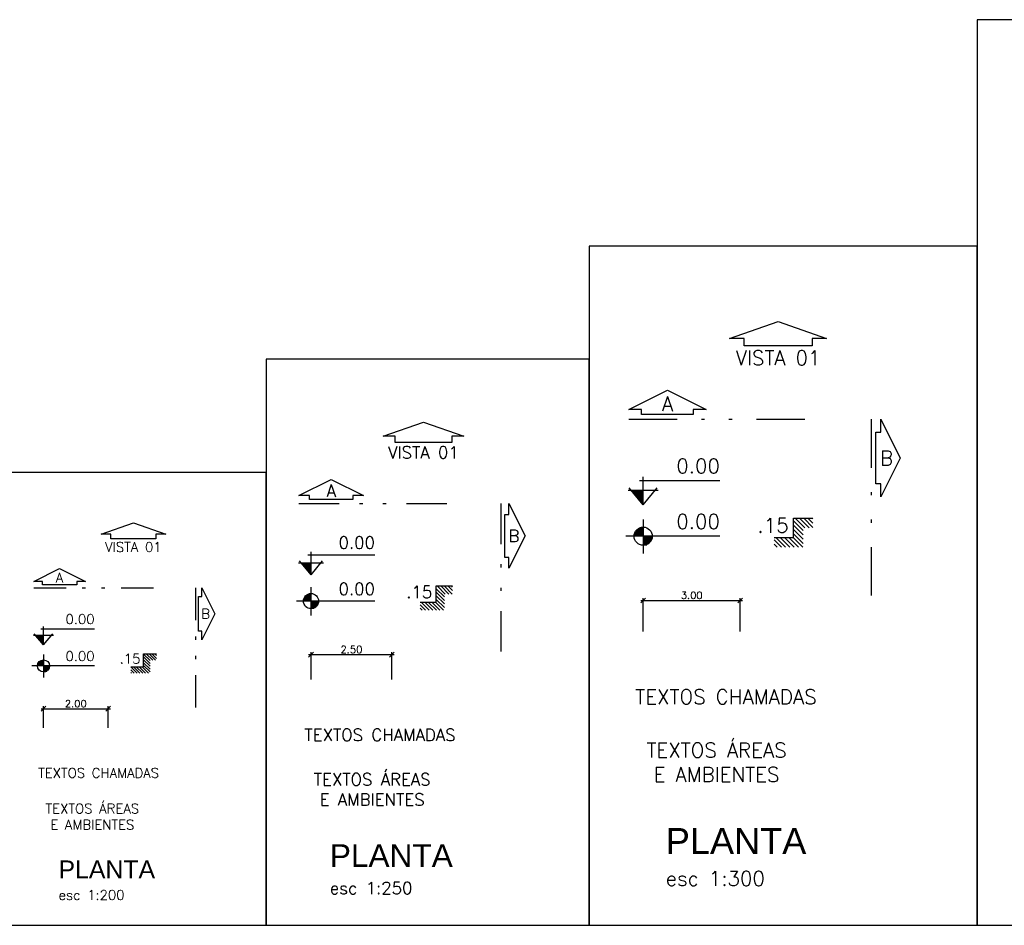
# Model space of a CAD drawing. Header units: millimetres. Extents: x 26 to 1362, y 24 to 358.
# Tile 2 of 256: x 55 to 85, y 24 to 52. Entities that reach past the tile are written whole.
import ezdxf

# ---------------------------------------------------------------- set-up
doc = ezdxf.new("R2010")
doc.units = ezdxf.units.MM
doc.linetypes.add('DIVIDE', pattern=[1.25, 0.5, -0.25, 0, -0.25, 0, -0.25])
for name, color, linetype in [('ARQ-COTAS', 30, 'Continuous'), ('ARQ-LINHACORTE', 3, 'DIVIDE'), ('ARQ-NIVEL', 1, 'Continuous'), ('ARQ-TEXTO2', 2, 'Continuous'), ('ARQ-TEXTO3', 3, 'Continuous'), ('ARQ-TEXTO4', 4, 'Continuous')]:
    doc.layers.add(name, color=color, linetype=linetype)
doc.styles.add('ROMANS', font='romans.shx')
doc.dimstyles.new('1-150', dxfattribs={"dimscale": 1.5, "dimtxt": 0.15, "dimasz": 0.1, "dimexe": 0.05, "dimexo": 0.1, "dimgap": 0.03, "dimtad": 1, "dimzin": 5, "dimdsep": 46, "dimtxsty": 'ROMANS', "dimblk": 'OBLIQUE', "dimcen": 0, "dimdle": 0.05, "dimclrd": 256, "dimclre": 256, "dimclrt": 2, "dimadec": 0, "dimazin": 0, "dimtfac": 1, "dimtofl": 0, "dimtmove": 2, "dimatfit": 3, "dimfxl": 0.04, "dimtolj": 1, "dimtzin": 1, "dimarcsym": 0})

# ---------------------------------------------------------------- blocks, each defined once
blk = doc.blocks.new('_Oblique')
at = {"color": 0, "linetype": 'ByBlock', "lineweight": -2}
blk.add_line((-0.5, -0.5), (0.5, 0.5), dxfattribs=at)
blk = doc.blocks.new('*D63')
at = {"layer": 'ARQ-COTAS', "lineweight": -2, "transparency": 16777216}
for p, q in [((55.422, 30.86), (57.572, 30.86)), ((55.497, 30.27), (55.497, 30.935)), ((57.497, 30.27), (57.497, 30.935))]:
    blk.add_line(p, q, dxfattribs=at)
at = {"layer": 'DEFPOINTS', "color": 0, "transparency": 16777216}
for p in [(57.497, 30.86), (55.497, 30.12), (57.497, 30.12)]:
    blk.add_point(p, dxfattribs=at)
at = {"layer": 'ARQ-COTAS', "lineweight": -2, "transparency": 16777216, "xscale": 0.15, "yscale": 0.15, "zscale": 0.15, "rotation": 180}
blk.add_blockref('_Oblique', (55.497, 30.86), dxfattribs=at)
at = {"layer": 'ARQ-COTAS', "lineweight": -2, "transparency": 16777216, "xscale": 0.15, "yscale": 0.15, "zscale": 0.15}
blk.add_blockref('_Oblique', (57.497, 30.86), dxfattribs=at)
at = {"layer": 'ARQ-COTAS', "color": 2, "transparency": 16777216, "insert": (56.497, 31.017), "char_height": 0.225, "attachment_point": 5, "style": 'ROMANS'}
blk.add_mtext('\\A1;2.00', dxfattribs=at)
blk = doc.blocks.new('A$C4D0E081D')
at = {"layer": 'ARQ-NIVEL'}
h = blk.add_hatch(dxfattribs=at)
h.set_pattern_fill('ANSI31', color=8, scale=0.25, angle=90, style=0)
h.set_pattern_definition([(135, (-18.381433, -69.158416), (-0.022097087, -0.022097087), [])])
h.paths.add_polyline_path([(0.4, 0.3), (0.2, 0.3), (0.2, 0.1), (0, 0.1), (0, 0), (0.3, 0), (0.3, 0.2), (0.4, 0.2)])
at = {"layer": 'ARQ-NIVEL', "color": 2}
blk.add_lwpolyline([(0, 0.1), (0.2, 0.1), (0.2, 0.3), (0.4, 0.3)], dxfattribs=at)
blk = doc.blocks.new('*D64')
at = {"layer": 'ARQ-COTAS', "lineweight": -2, "transparency": 16777216}
for p, q in [((63.775, 31.76), (63.775, 32.609)), ((66.275, 31.76), (66.275, 32.609)), ((63.7, 32.534), (66.35, 32.534))]:
    blk.add_line(p, q, dxfattribs=at)
at = {"layer": 'DEFPOINTS', "color": 0, "transparency": 16777216}
for p in [(66.275, 32.534), (63.775, 31.61), (66.275, 31.61)]:
    blk.add_point(p, dxfattribs=at)
at = {"layer": 'ARQ-COTAS', "lineweight": -2, "transparency": 16777216, "xscale": 0.15, "yscale": 0.15, "zscale": 0.15, "rotation": 180}
blk.add_blockref('_Oblique', (63.775, 32.534), dxfattribs=at)
at = {"layer": 'ARQ-COTAS', "lineweight": -2, "transparency": 16777216, "xscale": 0.15, "yscale": 0.15, "zscale": 0.15}
blk.add_blockref('_Oblique', (66.275, 32.534), dxfattribs=at)
at = {"layer": 'ARQ-COTAS', "color": 2, "transparency": 16777216, "insert": (65.025, 32.691), "char_height": 0.225, "attachment_point": 5, "style": 'ROMANS'}
blk.add_mtext('\\A1;2.50', dxfattribs=at)
blk = doc.blocks.new('*D65')
at = {"layer": 'ARQ-COTAS', "lineweight": -2, "transparency": 16777216}
for p, q in [((73.978, 34.208), (77.128, 34.208)), ((74.053, 33.249), (74.053, 34.283)), ((77.053, 33.249), (77.053, 34.283))]:
    blk.add_line(p, q, dxfattribs=at)
at = {"layer": 'DEFPOINTS', "color": 0, "transparency": 16777216}
for p in [(77.053, 34.208), (74.053, 33.099), (77.053, 33.099)]:
    blk.add_point(p, dxfattribs=at)
at = {"layer": 'ARQ-COTAS', "lineweight": -2, "transparency": 16777216, "xscale": 0.15, "yscale": 0.15, "zscale": 0.15, "rotation": 180}
blk.add_blockref('_Oblique', (74.053, 34.208), dxfattribs=at)
at = {"layer": 'ARQ-COTAS', "lineweight": -2, "transparency": 16777216, "xscale": 0.15, "yscale": 0.15, "zscale": 0.15}
blk.add_blockref('_Oblique', (77.053, 34.208), dxfattribs=at)
at = {"layer": 'ARQ-COTAS', "color": 2, "transparency": 16777216, "insert": (75.553, 34.366), "char_height": 0.225, "attachment_point": 5, "style": 'ROMANS'}
blk.add_mtext('\\A1;3.00', dxfattribs=at)
blk = doc.blocks.new('nivel planta')
at = {"layer": 'ARQ-NIVEL', "color": 1}
for p, q in [((-0.791, 0.174), (-0.791, -0.179)), ((0, 0), (-0.969, 0)), ((-0.884, 0.007), (-0.791, 0.007)), ((-0.883, 0.015), (-0.791, 0.015)), ((-0.882, 0.023), (-0.791, 0.023)), ((-0.88, 0.03), (-0.791, 0.03)), ((-0.876, 0.038), (-0.791, 0.038)), ((-0.873, 0.046), (-0.791, 0.046)), ((-0.868, 0.054), (-0.791, 0.054)), ((-0.861, 0.062), (-0.791, 0.062)), ((-0.854, 0.069), (-0.791, 0.069)), ((-0.844, 0.077), (-0.791, 0.077)), ((-0.83, 0.085), (-0.791, 0.085)), ((-0.791, -0.001), (-0.697, -0.001)), ((-0.791, -0.009), (-0.698, -0.009)), ((-0.791, -0.016), (-0.699, -0.016)), ((-0.791, -0.024), (-0.7, -0.024)), ((-0.791, -0.032), (-0.703, -0.032)), ((-0.791, -0.04), (-0.706, -0.04)), ((-0.791, -0.048), (-0.71, -0.048)), ((-0.791, -0.056), (-0.715, -0.056)), ((-0.791, -0.063), (-0.722, -0.063)), ((-0.791, -0.071), (-0.73, -0.071)), ((-0.791, -0.079), (-0.74, -0.079)), ((-0.791, -0.087), (-0.755, -0.087))]:
    blk.add_line(p, q, dxfattribs=at)
blk.add_circle((-0.791, 0), 0.0937, dxfattribs=at)
blk = doc.blocks.new('nivel corte')
at = {"color": 1}
for p, q in [((-0.038, 0.249), (0.791, 0.249)), ((0, 0), (0, 0.287)), ((-0.155, 0.15), (0.155, 0.15)), ((0, 0), (-0.144, 0.174)), ((0, 0.141), (-0.117, 0.141)), ((0, 0.131), (-0.109, 0.131)), ((0, 0.122), (-0.101, 0.122)), ((0, 0.113), (-0.093, 0.113)), ((0, 0.103), (-0.086, 0.103)), ((0, 0), (0.144, 0.174)), ((0, 0.094), (-0.078, 0.094)), ((0, 0.084), (-0.07, 0.084)), ((0, 0.075), (-0.062, 0.075)), ((0, 0.066), (-0.054, 0.066)), ((0, 0.056), (-0.047, 0.056)), ((0, 0.047), (-0.039, 0.047)), ((0, 0.038), (-0.031, 0.038)), ((0, 0.028), (-0.023, 0.028)), ((0, 0.019), (-0.016, 0.019)), ((0, 0.009), (-0.008, 0.009))]:
    blk.add_line(p, q, dxfattribs=at)

msp = doc.modelspace()

# ---------------------------------------------------------------- linework, layer by layer
for points in [[(84.3841, 24.1639), (100.3841, 24.1639), (100.3841, 52.1639), (84.3841, 52.1639)], [(72.3841, 24.1639), (84.3841, 24.1639), (84.3841, 45.1639), (72.3841, 45.1639)], [(62.3841, 24.1639), (72.3841, 24.1639), (72.3841, 41.6639), (62.3841, 41.6639)], [(54.3841, 24.1639), (62.3841, 24.1639), (62.3841, 38.1639), (54.3841, 38.1639)]]:
    msp.add_lwpolyline(points, close=True)
at = {"layer": 'ARQ-LINHACORTE', "ltscale": 3}
for p, q in [((73.6031, 39.8103), (79.6031, 39.8103)), ((81.1031, 39.8103), (81.1031, 33.8103))]:
    msp.add_line(p, q, dxfattribs=at)
at = {"layer": 'ARQ-LINHACORTE', "ltscale": 2.5}
for p, q in [((63.4, 37.2026), (68.4, 37.2026)), ((69.65, 37.2026), (69.65, 32.2026))]:
    msp.add_line(p, q, dxfattribs=at)
at = {"layer": 'ARQ-LINHACORTE', "ltscale": 2}
for p, q in [((55.1968, 34.5948), (59.1968, 34.5948)), ((60.1968, 34.5948), (60.1968, 30.5948))]:
    msp.add_line(p, q, dxfattribs=at)
at = {"layer": 'ARQ-LINHACORTE', "linetype": 'ByBlock'}
for points in [[(79.2765, 42.0822), (77.1765, 42.0822), (77.1765, 42.3072), (76.7265, 42.3072), (78.2265, 42.8322), (79.7265, 42.3072), (79.2765, 42.3072), (79.2765, 42.0822)], [(75.6031, 39.9603), (74.0031, 39.9603), (74.0031, 40.1103), (73.6031, 40.1103), (74.8031, 40.7103), (76.0031, 40.1103), (75.6031, 40.1103), (75.6031, 39.9603)], [(68.1278, 39.0958), (66.3778, 39.0958), (66.3778, 39.2833), (66.0028, 39.2833), (67.2528, 39.7208), (68.5028, 39.2833), (68.1278, 39.2833), (68.1278, 39.0958)], [(81.2531, 37.8103), (81.2531, 39.4103), (81.4031, 39.4103), (81.4031, 39.8103), (82.0031, 38.6103), (81.4031, 37.4103), (81.4031, 37.8103), (81.2531, 37.8103)], [(65.0666, 37.3276), (63.7333, 37.3276), (63.7333, 37.4526), (63.4, 37.4526), (64.4, 37.9526), (65.4, 37.4526), (65.0666, 37.4526), (65.0666, 37.3276)], [(69.775, 35.5359), (69.775, 36.8692), (69.9, 36.8692), (69.9, 37.2026), (70.4, 36.2026), (69.9, 35.2026), (69.9, 35.5359), (69.775, 35.5359)], [(58.979, 36.1095), (57.579, 36.1095), (57.579, 36.2595), (57.279, 36.2595), (58.279, 36.6095), (59.279, 36.2595), (58.979, 36.2595), (58.979, 36.1095)], [(56.5301, 34.6948), (55.4635, 34.6948), (55.4635, 34.7948), (55.1968, 34.7948), (55.9968, 35.1948), (56.7968, 34.7948), (56.5301, 34.7948), (56.5301, 34.6948)], [(60.2968, 33.2615), (60.2968, 34.3282), (60.3968, 34.3282), (60.3968, 34.5948), (60.7968, 33.7948), (60.3968, 32.9948), (60.3968, 33.2615), (60.2968, 33.2615)]]:
    msp.add_lwpolyline(points, dxfattribs=at)

# ---------------------------------------------------------------- block references
at = {"layer": 'ARQ-NIVEL'}
for name, p, xscale, yscale, zscale in [('nivel corte', (74.0531, 37.1648), 2.999999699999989, 2.999999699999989, 2.999999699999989), ('nivel planta', (76.4257, 36.1934), 2.999999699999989, 2.999999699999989, 2.999999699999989), ('A$C4D0E081D', (78.1031, 35.8535), 3, 3, 3), ('nivel corte', (63.775, 34.998), 2.499999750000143, 2.499999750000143, 2.499999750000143), ('nivel planta', (65.7521, 34.1885), 2.499999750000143, 2.499999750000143, 2.499999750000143), ('A$C4D0E081D', (67.15, 33.9052), 2.5, 2.5, 2.5), ('nivel corte', (55.4968, 32.8312), 1.999999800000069, 1.999999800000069, 1.999999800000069), ('nivel planta', (57.0785, 32.1836), 1.999999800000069, 1.999999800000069, 1.999999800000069), ('A$C4D0E081D', (58.1968, 31.957), 2, 2, 2)]:
    msp.add_blockref(name, p, dxfattribs=dict(at, xscale=xscale, yscale=yscale, zscale=zscale))

# ---------------------------------------------------------------- texts
at = {"layer": 'ARQ-LINHACORTE', "color": 2, "style": 'ROMANS'}
for s, insert, char_height, attachment_point in [('VISTA 01', (78.2265, 41.9322), 0.45, 2), ('A', (74.8031, 40.2903), 0.45, 5), ('VISTA 01', (67.2528, 38.9708), 0.375, 2), ('B', (81.5831, 38.6103), 0.45, 5), ('A', (64.4, 37.6026), 0.375, 5), ('B', (70.05, 36.2026), 0.375, 5), ('VISTA 01', (58.279, 36.0095), 0.3, 2), ('A', (55.9968, 34.9148), 0.3, 5), ('B', (60.5168, 33.7948), 0.3, 5)]:
    msp.add_mtext(s, dxfattribs=dict(at, insert=insert, char_height=char_height, attachment_point=attachment_point))
at = {"layer": 'ARQ-NIVEL', "color": 2, "attachment_point": 9, "style": 'ROMANS'}
for s, insert, char_height in [('0.00', (76.4268, 38.1392), 0.45), ('0.00', (76.4268, 36.4218), 0.45), ('.15', (78.5531, 36.3035), 0.45), ('0.00', (65.7531, 35.81), 0.375), ('0.00', (65.7531, 34.3788), 0.375), ('.15', (67.525, 34.2802), 0.375), ('0.00', (57.0793, 33.4808), 0.3), ('0.00', (57.0793, 32.3359), 0.3), ('.15', (58.4968, 32.257), 0.3)]:
    msp.add_mtext(s, dxfattribs=dict(at, insert=insert, char_height=char_height))
at = {"layer": 'ARQ-TEXTO2', "attachment_point": 1, "style": 'ROMANS'}
for insert, char_height in [((73.8058, 31.4551), 0.45), ((63.5688, 30.2399), 0.375), ((55.3319, 29.0247), 0.3)]:
    msp.add_mtext('TEXTOS CHAMADAS', dxfattribs=dict(at, insert=insert, char_height=char_height))
at = {"layer": 'ARQ-TEXTO3', "attachment_point": 5, "style": 'ROMANS'}
for insert, char_height in [((76.3211, 29.2036), 0.45), ((65.6649, 28.3636), 0.375), ((57.0088, 27.5237), 0.3)]:
    msp.add_mtext('TEXTOS ÁREAS\\PE AMBIENTES', dxfattribs=dict(at, insert=insert, char_height=char_height))
at = {"layer": 'ARQ-TEXTO4', "attachment_point": 1, "style": 'ROMANS'}
for s, insert, char_height in [('{\\fArial|b0|i0|c238|p34;\\H1.778x;\\C4;PLANTA\\Fromans|c0;\\H0.7498x;\\P\\H0.7501x;\\C2;esc 1:300}', (74.7518, 27.1703), 0.45), ('{\\fArial|b0|i0|c238|p34;\\H1.867x;\\C4;PLANTA\\Fromans|c0;\\H0.857x;\\P\\H0.625x;\\C2;esc 1:250}', (64.3572, 26.6693), 0.375), ('{\\fArial|b0|i0|c238|p34;\\H1.833x;\\C4;PLANTA\\Fromans|c0;\\H0.7272x;\\P\\H0.7502x;\\C2;esc 1:200}', (55.9626, 26.1682), 0.3)]:
    msp.add_mtext(s, dxfattribs=dict(at, insert=insert, char_height=char_height))

# ---------------------------------------------------------------- dimensions: what is measured, and where the dimension line sits
at = {"layer": 'ARQ-COTAS'}
for base, p1, p2, picture, middle in [((77.0531, 34.208), (74.0531, 33.0986), (77.0531, 33.0986), '*D65', (75.5531, 34.3655)), ((66.275, 32.534), (63.775, 31.6095), (66.275, 31.6095), '*D64', (65.025, 32.6915)), ((57.4968, 30.86), (55.4968, 30.1204), (57.4968, 30.1204), '*D63', (56.4968, 31.0175))]:
    dim = msp.add_linear_dim(base=base, p1=p1, p2=p2, dimstyle='1-150', dxfattribs=at)
    dim.commit()
    dim.dimension.update_dxf_attribs({"geometry": picture, "text_midpoint": middle})

doc.saveas('drawing.dxf')
